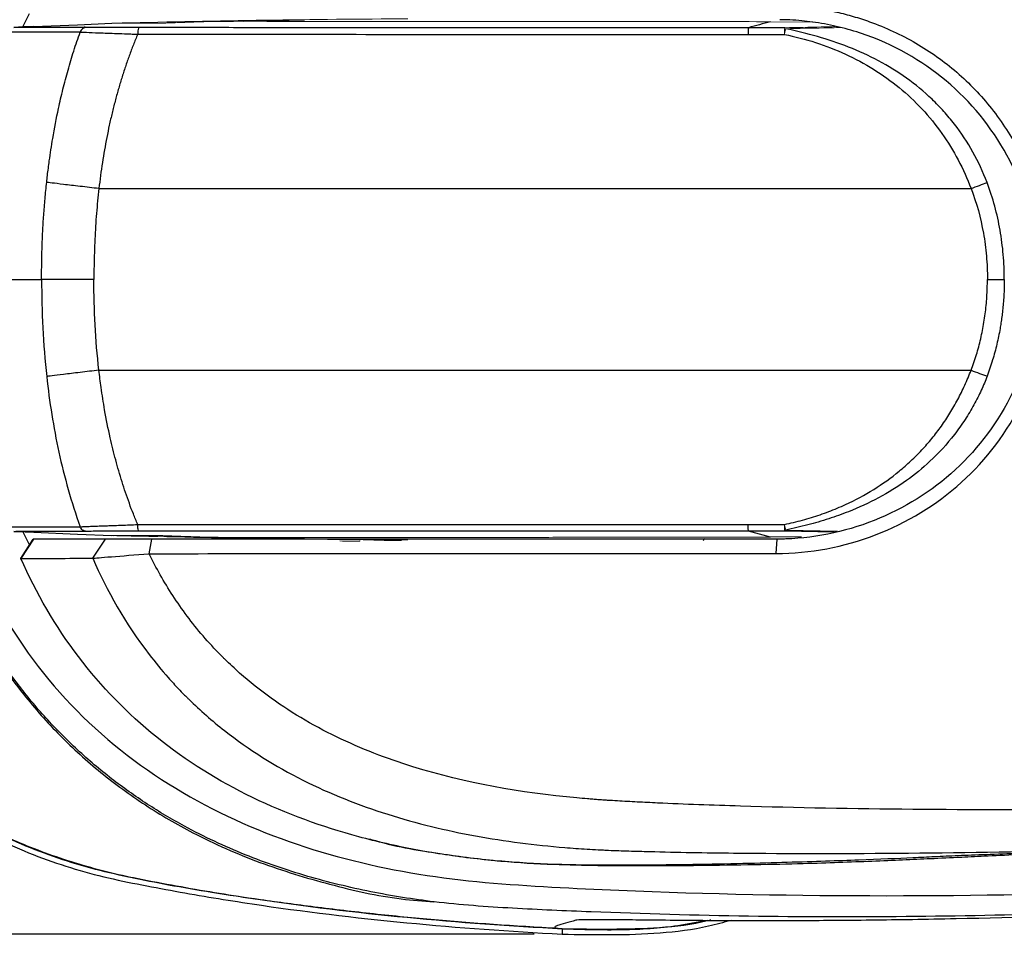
# Model space of a CAD drawing. Header units: millimetres. Extents: x 22 to 354, y 5 to 374.
# Tile 11 of 15: x 50 to 85, y 312 to 344. Entities that reach past the tile are written whole.
import ezdxf

# ---------------------------------------------------------------- set-up
doc = ezdxf.new("R2010")
doc.units = ezdxf.units.MM
doc.layers.add('DRAWINGS', color=7, linetype='Continuous')
doc.styles.add('SLDTEXTSTYLE0', font='TXT', dxfattribs={"width": 0.75})
doc.dimstyles.new('SLDDIMSTYLE0', dxfattribs={"dimtxt": 3.5, "dimasz": 3.302, "dimexe": 0, "dimexo": 0.0625, "dimgap": 0.875, "dimtad": 0, "dimtih": 1, "dimtoh": 1, "dimdec": 0, "dimrnd": 1e-09, "dimzin": 12, "dimdsep": 46, "dimtxsty": 'SLDTEXTSTYLE0', "dimsah": 1, "dimcen": 0.09, "dimadec": 0, "dimazin": 3, "dimtfac": 1, "dimtdec": 0, "dimtofl": 0, "dimtmove": 0, "dimatfit": 3, "dimfxl": 0, "dimfrac": 2, "dimtolj": 1, "dimtzin": 12, "dimarcsym": 0})

# ---------------------------------------------------------------- blocks, each defined once
blk = doc.blocks.new('_D_2')
at = {"layer": 'DRAWINGS'}
for p, q in [((37.508, 336.114), (37.508, 370.632)), ((176.881, 336.114), (176.881, 370.632)), ((176.881, 369.632), (37.508, 369.632))]:
    blk.add_line(p, q, dxfattribs=at)
for points in [[(37.508, 369.632), (40.81, 369.124), (40.81, 370.14)], [(176.881, 369.632), (173.579, 370.14), (173.579, 369.124)]]:
    blk.add_solid(points, dxfattribs=at)
at = {"layer": 'DRAWINGS', "insert": (101.49, 374.144), "char_height": 3.5, "attachment_point": 1, "style": 'SLDTEXTSTYLE0'}
blk.add_mtext('139', dxfattribs=at)
blk = doc.blocks.new('_D_3')
at = {"layer": 'DRAWINGS'}
for p, q in [((68.116, 358.56), (23.457, 358.56)), ((24.457, 358.56), (24.457, 336.932)), ((24.457, 311.668), (24.457, 331.376)), ((68.116, 311.668), (23.457, 311.668))]:
    blk.add_line(p, q, dxfattribs=at)
for points in [[(24.457, 358.56), (23.949, 355.258), (24.965, 355.258)], [(24.457, 311.668), (24.965, 314.97), (23.949, 314.97)]]:
    blk.add_solid(points, dxfattribs=at)
at = {"layer": 'DRAWINGS', "insert": (21.871, 335.888), "char_height": 3.5, "attachment_point": 1, "style": 'SLDTEXTSTYLE0'}
blk.add_mtext('47', dxfattribs=at)

msp = doc.modelspace()

# ---------------------------------------------------------------- linework, layer by layer
at = {"color": 8, "linetype": 'Continuous', "lineweight": 25}
for p, q in [((49.811, 344.154), (50.046, 344.632)), ((59.896, 344.398), (57.718, 344.355)), ((77.129, 326.137), (78.983, 326.096)), ((49.811, 326.074), (50.046, 325.596)), ((57.592, 325.873), (59.896, 325.83)), ((78.867, 326.062), (77.094, 326.103)), ((69.127, 311.874), (69.126, 311.851))]:
    msp.add_line(p, q, dxfattribs=at)
at = {"color": 7, "linetype": 'Continuous', "lineweight": 25}
for p, q in [((49.491, 344.14), (50.2, 344.17)), ((50.2, 344.17), (50.208, 344.17)), ((52.355, 335.114), (50.482, 335.114)), ((49.734, 325.122), (50.184, 325.814)), ((50.186, 325.814), (49.738, 325.118)), ((52.317, 325.127), (52.769, 325.814)), ((54.329, 325.292), (54.428, 325.814)), ((76.787, 325.301), (76.814, 325.814)), ((77.085, 325.814), (76.912, 325.814)), ((69.126, 311.851), (69.116, 311.668))]:
    msp.add_line(p, q, dxfattribs=at)
at = {"color": 144, "linetype": 'Continuous', "lineweight": 18}
for p, q in [((78.07, 344.331), (76.582, 344.339)), ((74.173, 325.761), (74.227, 325.83)), ((77.694, 325.895), (76.583, 325.889))]:
    msp.add_line(p, q, dxfattribs=at)
at = {"color": 7, "linetype": 'Continuous', "lineweight": 25, "flags": 128}
for points in [[(50.208, 344.17), (49.807, 344.153), (49.493, 344.14)], [(50.208, 344.17), (51.768, 344.235), (52.995, 344.286)], [(50.2, 326.058), (49.845, 326.073), (49.491, 326.088)], [(49.493, 326.088), (49.893, 326.071), (50.208, 326.058)], [(50.208, 326.058), (50.204, 326.058), (50.2, 326.058)], [(50.208, 326.058), (51.768, 325.993), (52.995, 325.942)], [(77.094, 326.103), (76.366, 326.102), (75.794, 326.102)], [(76.582, 325.888), (76.188, 325.995), (75.794, 326.102)]]:
    msp.add_lwpolyline(points, dxfattribs=at)
at = {"color": 144, "linetype": 'Continuous', "lineweight": 18}
for centre, start, end in [((78.317, 343.938), 171.3011, 182.436), ((78.317, 326.29), 177.564, 188.6989)]:
    msp.add_arc(centre, 1.238, start, end, dxfattribs=at)
at = {"color": 7, "linetype": 'Continuous', "lineweight": 25}
for points, knots in [([(69.116, 358.56), (67.26, 358.462), (65.406, 358.329), (61.702, 357.974), (59.853, 357.751), (57.098, 357.339), (56.182, 357.188), (54.813, 356.939), (54.358, 356.854), (53.447, 356.675), (52.99, 356.578), (51.629, 356.236), (50.733, 355.942), (48.972, 355.215), (48.128, 354.793), (46.51, 353.836), (45.737, 353.302), (44.631, 352.412), (44.27, 352.1), (43.575, 351.453), (43.241, 351.118), (42.281, 350.082), (41.695, 349.348), (40.895, 348.184), (40.642, 347.786), (40.162, 346.967), (39.936, 346.547), (38.887, 344.426), (38.302, 342.638), (37.805, 339.827), (37.699, 338.888), (37.55, 337.006), (37.508, 336.062), (37.508, 335.114)], [0, 0, 0, 0, 0.125, 0.125, 0.25, 0.25, 0.3125, 0.3125, 0.34375, 0.34375, 0.375, 0.375, 0.4375, 0.4375, 0.5, 0.5, 0.5625, 0.5625, 0.59375, 0.59375, 0.625, 0.625, 0.6875, 0.6875, 0.71875, 0.71875, 0.75, 0.75, 0.875, 0.875, 0.9375, 0.9375, 1, 1, 1, 1]), ([(37.692, 335.114), (37.692, 336.057), (37.733, 336.996), (37.882, 338.869), (37.987, 339.803), (38.479, 342.591), (39.059, 344.36), (40.098, 346.462), (40.322, 346.878), (40.798, 347.689), (41.048, 348.084), (41.841, 349.237), (42.421, 349.964), (43.373, 350.99), (43.703, 351.322), (44.391, 351.963), (44.749, 352.272), (45.845, 353.153), (46.611, 353.683), (48.214, 354.631), (49.05, 355.049), (50.795, 355.769), (51.681, 356.06), (53.03, 356.4), (53.483, 356.495), (54.392, 356.674), (54.847, 356.759), (56.213, 357.007), (57.127, 357.158), (59.877, 357.569), (61.723, 357.792), (65.42, 358.147), (67.272, 358.279), (69.126, 358.377)], [0, 0, 0, 0, 0.0625, 0.0625, 0.125, 0.125, 0.25, 0.25, 0.28125, 0.28125, 0.3125, 0.3125, 0.375, 0.375, 0.40625, 0.40625, 0.4375, 0.4375, 0.5, 0.5, 0.5625, 0.5625, 0.625, 0.625, 0.65625, 0.65625, 0.6875, 0.6875, 0.75, 0.75, 0.875, 0.875, 1, 1, 1, 1]), ([(69.126, 358.368), (68.71, 358.345), (67.878, 358.3), (66.631, 358.217), (65.386, 358.123), (64.143, 358.016), (62.901, 357.896), (61.662, 357.763), (60.424, 357.616), (59.189, 357.453), (57.957, 357.276), (56.727, 357.083), (55.501, 356.872), (54.278, 356.643), (53.061, 356.405), (51.864, 356.097), (50.698, 355.714), (49.566, 355.262), (48.47, 354.744), (47.473, 354.195), (46.568, 353.628), (45.749, 353.055), (44.956, 352.438), (44.191, 351.775), (43.457, 351.069), (42.757, 350.32), (42.093, 349.528), (41.468, 348.695), (40.885, 347.822), (40.346, 346.912), (39.851, 345.965), (39.404, 344.984), (39.007, 343.969), (38.663, 342.919), (38.375, 341.838), (38.148, 340.726), (37.979, 339.595), (37.855, 338.459), (37.768, 337.33), (37.711, 336.216), (37.704, 335.479), (37.7, 335.114)], [0, 0, 0, 0, 0.0279314, 0.0558461, 0.0837416, 0.1116211, 0.139486, 0.1673368, 0.1951745, 0.2230002, 0.2508157, 0.2786216, 0.3064172, 0.3342133, 0.3619884, 0.3895772, 0.4169544, 0.444162, 0.4712348, 0.4981999, 0.5204028, 0.5427239, 0.5651731, 0.5877608, 0.6104987, 0.6334, 0.6564752, 0.679727, 0.703159, 0.726785, 0.7506207, 0.7746899, 0.799025, 0.8236625, 0.8486415, 0.8740015, 0.8996632, 0.9252919, 0.9505864, 0.9755431, 1, 1, 1, 1]), ([(134.163, 354.129), (133.52, 354.202), (131.937, 354.38), (129.414, 354.653), (126.595, 354.952), (123.775, 355.241), (120.955, 355.521), (118.134, 355.791), (115.313, 356.051), (112.491, 356.298), (109.669, 356.532), (106.846, 356.753), (104.023, 356.959), (101.2, 357.15), (98.376, 357.323), (95.552, 357.48), (92.728, 357.618), (89.904, 357.735), (86.61, 357.845), (83.787, 357.907), (81.278, 357.937), (79.553, 357.947), (77.046, 357.94), (73.913, 357.895), (70.237, 357.772), (67.112, 357.642), (64.284, 357.407), (61.871, 357.001), (59.421, 356.35), (57.381, 355.591), (55.543, 354.699), (53.855, 353.673), (52.18, 352.388), (50.633, 350.879), (49.4, 349.352), (48.235, 347.582), (47.181, 345.52), (46.333, 343.21), (45.795, 341.147), (45.468, 339.358), (45.233, 337.38), (45.194, 335.96), (45.171, 335.114)], [0, 0, 0, 0, 0.018879, 0.046441, 0.074004, 0.101566, 0.129133, 0.156695, 0.184257, 0.21182, 0.239389, 0.266951, 0.294515, 0.322077, 0.34964, 0.377202, 0.404778, 0.432341, 0.459903, 0.501259, 0.515053, 0.533428, 0.551803, 0.588571, 0.625351, 0.659808, 0.680503, 0.708789, 0.731677, 0.755044, 0.772726, 0.79173, 0.813041, 0.834647, 0.854967, 0.870403, 0.896582, 0.922408, 0.942037, 0.95866, 0.975357, 1, 1, 1, 1]), ([(45.105, 335.114), (45.132, 335.997), (45.188, 337.76), (45.544, 340.387), (46.176, 342.961), (47.083, 345.455), (48.28, 347.825), (49.658, 349.827), (51.12, 351.473), (52.584, 352.801), (54.18, 353.963), (56.073, 355.066), (58.278, 356.041), (60.786, 356.797), (62.877, 357.282), (64.141, 357.373), (64.532, 357.402)], [0, 0, 0, 0, 0.08033, 0.160298, 0.240571, 0.321131, 0.401529, 0.482104, 0.542466, 0.602581, 0.662902, 0.723303, 0.80348, 0.883761, 0.96397, 1, 1, 1, 1]), ([(46.197, 335.114), (46.199, 335.201), (46.203, 335.374), (46.21, 335.634), (46.218, 335.894), (46.227, 336.153), (46.236, 336.411), (46.248, 336.668), (46.261, 336.926), (46.276, 337.182), (46.294, 337.438), (46.314, 337.693), (46.337, 337.947), (46.363, 338.201), (46.391, 338.454), (46.422, 338.706), (46.456, 338.957), (46.491, 339.208), (46.53, 339.457), (46.571, 339.706), (46.614, 339.954), (46.659, 340.201), (46.707, 340.447), (46.757, 340.692), (46.809, 340.936), (46.863, 341.179), (46.919, 341.421), (46.978, 341.662), (47.039, 341.903), (47.101, 342.141), (47.166, 342.379), (47.233, 342.616), (47.302, 342.852), (47.374, 343.086), (47.447, 343.319), (47.523, 343.551), (47.6, 343.782), (47.68, 344.011), (47.762, 344.239), (47.846, 344.466), (47.932, 344.691), (48.021, 344.915), (48.111, 345.138), (48.204, 345.359), (48.299, 345.579), (48.394, 345.798), (48.504, 346.009), (48.614, 346.22), (48.726, 346.429), (48.839, 346.637), (48.955, 346.844), (49.072, 347.048), (49.191, 347.251), (49.312, 347.452), (49.435, 347.651), (49.561, 347.848), (49.689, 348.042), (49.82, 348.235), (49.952, 348.425), (50.087, 348.613), (50.225, 348.799), (50.364, 348.982), (50.506, 349.164), (50.65, 349.342), (50.795, 349.519), (50.943, 349.693), (51.093, 349.865), (51.245, 350.035), (51.398, 350.202), (51.554, 350.366), (51.711, 350.528), (51.87, 350.688), (52.031, 350.845), (52.193, 351), (52.357, 351.153), (52.523, 351.302), (52.69, 351.45), (52.858, 351.595), (53.028, 351.738), (53.2, 351.878), (53.372, 352.016), (53.979, 352.488), (55.161, 353.306), (57.113, 354.373), (59.503, 355.35), (61.945, 356.043), (64.248, 356.478), (66.238, 356.715), (68.151, 356.84), (69.978, 356.939), (73.304, 357.084), (78.159, 357.189), (84.568, 357.18), (90.97, 357.009), (97.363, 356.718), (103.745, 356.336), (110.254, 355.864), (117.516, 355.254), (126.154, 354.434), (136.651, 353.32), (145.088, 352.334), (151.074, 351.606), (154.218, 351.22), (158.035, 350.742), (162.527, 350.201), (166.256, 349.58), (168.933, 348.925), (170.334, 348.498), (171.582, 348.024), (172.664, 347.498), (173.556, 346.903), (174.236, 346.257), (174.731, 345.623), (175.082, 345.05), (175.415, 344.389), (175.753, 343.52), (176.07, 342.316), (176.309, 340.86), (176.477, 339.158), (176.56, 337.215), (176.567, 335.84), (176.571, 335.114)], [0, 0, 0, 0, 0.001694, 0.003384, 0.005071, 0.006755, 0.008435, 0.010112, 0.011785, 0.013455, 0.015122, 0.016785, 0.018445, 0.020102, 0.021757, 0.023408, 0.025056, 0.026701, 0.028343, 0.029982, 0.031618, 0.033251, 0.03488, 0.036507, 0.03813, 0.03975, 0.041366, 0.04298, 0.04459, 0.046196, 0.047799, 0.049399, 0.050996, 0.052589, 0.054179, 0.055765, 0.057348, 0.058927, 0.060504, 0.062077, 0.063647, 0.065213, 0.066776, 0.068337, 0.069894, 0.071447, 0.072998, 0.074546, 0.076091, 0.077632, 0.07917, 0.080704, 0.082235, 0.083762, 0.085286, 0.086806, 0.088324, 0.089838, 0.091348, 0.092856, 0.09436, 0.095862, 0.097359, 0.098854, 0.100346, 0.101834, 0.103319, 0.1048, 0.106279, 0.107754, 0.109226, 0.110695, 0.11216, 0.113623, 0.115082, 0.116538, 0.117991, 0.11944, 0.120887, 0.122331, 0.123771, 0.125209, 0.137363, 0.151843, 0.168653, 0.187786, 0.201418, 0.214483, 0.226981, 0.238914, 0.250281, 0.292086, 0.333825, 0.375515, 0.41716, 0.458756, 0.500304, 0.544505, 0.600921, 0.669544, 0.750376, 0.766562, 0.787154, 0.812157, 0.841583, 0.8754, 0.885785, 0.895302, 0.903968, 0.911792, 0.918717, 0.924785, 0.930004, 0.934363, 0.937862, 0.944438, 0.952503, 0.962089, 0.973193, 0.985836, 1, 1, 1, 1]), ([(76.787, 344.928), (76.888, 344.927), (77.09, 344.925), (77.392, 344.911), (77.693, 344.888), (77.993, 344.855), (78.291, 344.814), (78.589, 344.763), (78.885, 344.702), (79.179, 344.633), (79.473, 344.554), (79.765, 344.466), (80.056, 344.369), (80.818, 344.089), (82.002, 343.511), (83.457, 342.422), (84.686, 341.077), (85.433, 339.859), (85.864, 338.931), (86.088, 338.361), (86.274, 337.784), (86.422, 337.201), (86.535, 336.611), (86.578, 336.214), (86.6, 336.016)], [0, 0, 0, 0, 0.020875, 0.041685, 0.06245, 0.083191, 0.103927, 0.124677, 0.145462, 0.1663, 0.187213, 0.208218, 0.229336, 0.250584, 0.375997, 0.499776, 0.62382, 0.750111, 0.792791, 0.834842, 0.876423, 0.917698, 0.958834, 1, 1, 1, 1]), ([(52.086, 344.139), (52.033, 344.142), (51.98, 344.14), (51.873, 344.14), (51.82, 344.14), (51.659, 344.14), (51.551, 344.14), (51.227, 344.14), (51.01, 344.14), (50.365, 344.14), (49.944, 344.14), (49.554, 344.14)], [0, 0, 0, 0, 0.0625, 0.0625, 0.125, 0.125, 0.25, 0.25, 0.5, 0.5, 1, 1, 1, 1]), ([(52.086, 344.139), (52.04, 344.137), (51.99, 344.121), (51.909, 344.06), (51.879, 344.017), (51.863, 343.973)], [0, 0, 0, 0, 0.5, 0.5, 1, 1, 1, 1]), ([(53.971, 344.13), (53.917, 344.13), (53.811, 344.13), (53.655, 344.13), (53.503, 344.131), (53.356, 344.131), (53.214, 344.132), (53.078, 344.132), (52.949, 344.133), (52.827, 344.133), (52.695, 344.134), (52.498, 344.135), (52.313, 344.136), (52.181, 344.137), (52.116, 344.138), (52.095, 344.139), (52.086, 344.139)], [0, 0, 0, 0, 0.056372, 0.112521, 0.168584, 0.224695, 0.280705, 0.336283, 0.391595, 0.44686, 0.502303, 0.584295, 0.750712, 0.852477, 0.935292, 1, 1, 1, 1]), ([(53.971, 344.13), (53.959, 344.126), (53.946, 344.102), (53.928, 344.012), (53.923, 343.95), (53.922, 343.894)], [0, 0, 0, 0, 0.5, 0.5, 1, 1, 1, 1]), ([(75.794, 344.126), (75.338, 344.126), (74.881, 344.126), (73.968, 344.127), (73.512, 344.127), (72.143, 344.127), (71.23, 344.127), (68.492, 344.127), (66.667, 344.127), (63.024, 344.127), (61.204, 344.128), (58.484, 344.128), (57.578, 344.128), (56.223, 344.129), (55.772, 344.129), (54.87, 344.129), (54.42, 344.13), (53.971, 344.13)], [0, 0, 0, 0, 0.0625, 0.0625, 0.125, 0.125, 0.25, 0.25, 0.5, 0.5, 0.75, 0.75, 0.875, 0.875, 0.9375, 0.9375, 1, 1, 1, 1]), ([(75.794, 344.127), (75.793, 344.124), (75.791, 344.121), (75.789, 344.104), (75.787, 344.085), (75.786, 344.069), (75.785, 344.058), (75.784, 344.031), (75.782, 343.977), (75.781, 343.916), (75.781, 343.887)], [0, 0, 0, 0, 0.144826, 0.270024, 0.370378, 0.443044, 0.486849, 0.501474, 0.759397, 1, 1, 1, 1]), ([(86.154, 335.853), (86.062, 337.006), (85.752, 338.137), (84.742, 340.212), (84.041, 341.153), (82.346, 342.716), (81.351, 343.337), (79.742, 343.97), (79.186, 344.132), (78.479, 344.269), (78.336, 344.293), (78.058, 344.334), (77.926, 344.351), (77.666, 344.379), (77.533, 344.39), (77.237, 344.407), (77.077, 344.412), (76.913, 344.414)], [0, 0, 0, 0, 0.25, 0.25, 0.5, 0.5, 0.75, 0.75, 0.875, 0.875, 0.90625, 0.90625, 0.9375, 0.9375, 0.96875, 0.96875, 1, 1, 1, 1]), ([(49.33, 343.977), (49.72, 343.976), (50.141, 343.976), (50.787, 343.976), (51.004, 343.975), (51.328, 343.975), (51.436, 343.975), (51.597, 343.975), (51.651, 343.975), (51.758, 343.975), (51.811, 343.976), (51.863, 343.973)], [0, 0, 0, 0, 0.5, 0.5, 0.75, 0.75, 0.875, 0.875, 0.9375, 0.9375, 1, 1, 1, 1]), ([(50.663, 338.594), (50.672, 338.674), (50.701, 338.929), (50.768, 339.452), (50.89, 340.255), (51.054, 341.111), (51.242, 341.926), (51.424, 342.612), (51.628, 343.296), (51.784, 343.747), (51.863, 343.973)], [0, 0, 0, 0, 0.043994, 0.139355, 0.28626, 0.484909, 0.612332, 0.740643, 0.869867, 1, 1, 1, 1]), ([(51.863, 343.973), (51.894, 343.971), (51.968, 343.967), (52.202, 343.957), (52.355, 343.951), (52.729, 343.938), (52.941, 343.93), (53.293, 343.917), (53.415, 343.913), (53.602, 343.906), (53.665, 343.904), (53.793, 343.899), (53.859, 343.895), (53.922, 343.894)], [0, 0, 0, 0, 0.25, 0.25, 0.5, 0.5, 0.75, 0.75, 0.875, 0.875, 0.9375, 0.9375, 1, 1, 1, 1]), ([(53.922, 343.894), (53.87, 343.767), (53.764, 343.512), (53.618, 343.122), (53.478, 342.726), (53.348, 342.322), (53.225, 341.911), (53.11, 341.493), (53.003, 341.067), (52.904, 340.635), (52.814, 340.195), (52.731, 339.748), (52.657, 339.294), (52.59, 338.833), (52.552, 338.523), (52.534, 338.367)], [0, 0, 0, 0, 0.0721493, 0.1449479, 0.2184388, 0.2926636, 0.367663, 0.4434762, 0.5201414, 0.5976953, 0.6761736, 0.7556106, 0.8360395, 0.9174924, 1, 1, 1, 1]), ([(53.922, 343.894), (55.728, 343.895), (57.543, 343.892), (61.18, 343.89), (63.003, 343.889), (66.651, 343.888), (68.477, 343.887), (72.129, 343.887), (73.955, 343.887), (75.781, 343.887)], [0, 0, 0, 0, 0.25, 0.25, 0.5, 0.5, 0.75, 0.75, 1, 1, 1, 1]), ([(77.08, 343.886), (77.836, 343.735), (78.566, 343.499), (79.609, 343.019), (79.949, 342.837), (80.593, 342.438), (80.898, 342.219), (81.477, 341.745), (81.75, 341.489), (82.264, 340.938), (82.503, 340.644), (83.147, 339.731), (83.492, 339.074), (83.764, 338.367)], [0, 0, 0, 0, 0.25, 0.25, 0.375, 0.375, 0.5, 0.5, 0.625, 0.625, 0.75, 0.75, 1, 1, 1, 1]), ([(84.337, 338.581), (84.051, 339.341), (83.658, 340.041), (83.047, 340.829), (82.919, 340.982), (82.65, 341.28), (82.509, 341.425), (82.075, 341.84), (81.769, 342.091), (81.129, 342.547), (80.795, 342.753), (80.102, 343.123), (79.74, 343.288), (78.643, 343.721), (77.893, 343.93), (77.129, 344.091)], [0, 0, 0, 0, 0.25, 0.25, 0.3125, 0.3125, 0.375, 0.375, 0.5, 0.5, 0.625, 0.625, 0.75, 0.75, 1, 1, 1, 1]), ([(50.482, 335.114), (50.482, 335.303), (50.484, 335.682), (50.498, 336.253), (50.521, 336.831), (50.556, 337.414), (50.602, 338.002), (50.643, 338.396), (50.663, 338.594)], [0, 0, 0, 0, 0.162219, 0.3262245, 0.492008, 0.6595644, 0.8288931, 1, 1, 1, 1]), ([(52.534, 338.367), (52.306, 338.392), (52.075, 338.419), (51.643, 338.469), (51.441, 338.493), (51.099, 338.534), (50.959, 338.552), (50.756, 338.579), (50.692, 338.588), (50.663, 338.594)], [0, 0, 0, 0, 0.25, 0.25, 0.5, 0.5, 0.75, 0.75, 1, 1, 1, 1]), ([(83.764, 338.367), (83.862, 338.405), (83.965, 338.444), (84.161, 338.517), (84.254, 338.552), (84.337, 338.581)], [0, 0, 0, 0, 0.5, 0.5, 1, 1, 1, 1]), ([(84.953, 335.114), (84.952, 335.261), (84.95, 335.41), (84.937, 335.706), (84.928, 335.853), (84.89, 336.294), (84.852, 336.585), (84.7, 337.453), (84.547, 338.022), (84.337, 338.581)], [0, 0, 0, 0, 0.125, 0.125, 0.25, 0.25, 0.5, 0.5, 1, 1, 1, 1]), ([(52.534, 338.367), (52.518, 338.219), (52.485, 337.923), (52.445, 337.473), (52.412, 337.016), (52.387, 336.551), (52.369, 336.079), (52.357, 335.599), (52.356, 335.276), (52.355, 335.114)], [0, 0, 0, 0, 0.136392, 0.27487, 0.415478, 0.558257, 0.703245, 0.850481, 1, 1, 1, 1]), ([(52.534, 338.367), (52.722, 338.367), (53.11, 338.367), (53.713, 338.367), (54.353, 338.367), (55.031, 338.368), (55.745, 338.368), (56.496, 338.368), (57.285, 338.368), (58.111, 338.368), (58.975, 338.368), (59.875, 338.368), (60.813, 338.368), (61.788, 338.368), (62.8, 338.368), (63.85, 338.368), (64.937, 338.367), (66.061, 338.367), (67.222, 338.367), (68.42, 338.367), (70.147, 338.367), (72.564, 338.367), (75.833, 338.367), (79.624, 338.367), (82.326, 338.367), (83.764, 338.367)], [0, 0, 0, 0, 0.018516, 0.038174, 0.058977, 0.080926, 0.104023, 0.128272, 0.153674, 0.180234, 0.207953, 0.236834, 0.26688, 0.298094, 0.330476, 0.364029, 0.398755, 0.434656, 0.471733, 0.509986, 0.549417, 0.637088, 0.741408, 0.862379, 1, 1, 1, 1]), ([(83.764, 338.367), (83.963, 337.846), (84.108, 337.314), (84.252, 336.5), (84.288, 336.226), (84.324, 335.812), (84.333, 335.673), (84.345, 335.394), (84.348, 335.256), (84.348, 335.114)], [0, 0, 0, 0, 0.5, 0.5, 0.75, 0.75, 0.875, 0.875, 1, 1, 1, 1]), ([(37.508, 335.114), (37.508, 334.166), (37.55, 333.222), (37.699, 331.34), (37.805, 330.401), (38.302, 327.59), (38.887, 325.802), (39.936, 323.681), (40.162, 323.261), (40.642, 322.442), (40.895, 322.044), (41.695, 320.88), (42.281, 320.146), (43.241, 319.11), (43.575, 318.775), (44.27, 318.128), (44.631, 317.816), (45.737, 316.926), (46.51, 316.392), (48.128, 315.435), (48.972, 315.013), (50.733, 314.286), (51.629, 313.992), (52.99, 313.65), (53.447, 313.553), (54.358, 313.374), (54.813, 313.289), (56.182, 313.04), (57.098, 312.889), (59.853, 312.477), (61.702, 312.254), (65.406, 311.899), (67.26, 311.766), (69.116, 311.668)], [0, 0, 0, 0, 0.0625, 0.0625, 0.125, 0.125, 0.25, 0.25, 0.28125, 0.28125, 0.3125, 0.3125, 0.375, 0.375, 0.40625, 0.40625, 0.4375, 0.4375, 0.5, 0.5, 0.5625, 0.5625, 0.625, 0.625, 0.65625, 0.65625, 0.6875, 0.6875, 0.75, 0.75, 0.875, 0.875, 1, 1, 1, 1]), ([(69.126, 311.851), (67.272, 311.949), (65.42, 312.081), (61.723, 312.436), (59.877, 312.659), (57.127, 313.07), (56.213, 313.221), (54.847, 313.469), (54.392, 313.555), (53.483, 313.733), (53.03, 313.828), (51.681, 314.168), (50.795, 314.459), (49.05, 315.179), (48.214, 315.597), (46.611, 316.545), (45.845, 317.075), (44.749, 317.956), (44.391, 318.265), (43.703, 318.907), (43.373, 319.238), (42.421, 320.264), (41.841, 320.991), (41.048, 322.144), (40.798, 322.539), (40.322, 323.35), (40.098, 323.766), (39.059, 325.868), (38.479, 327.637), (37.987, 330.425), (37.882, 331.359), (37.733, 333.232), (37.692, 334.171), (37.692, 335.114)], [0, 0, 0, 0, 0.125, 0.125, 0.25, 0.25, 0.3125, 0.3125, 0.34375, 0.34375, 0.375, 0.375, 0.4375, 0.4375, 0.5, 0.5, 0.5625, 0.5625, 0.59375, 0.59375, 0.625, 0.625, 0.6875, 0.6875, 0.71875, 0.71875, 0.75, 0.75, 0.875, 0.875, 0.9375, 0.9375, 1, 1, 1, 1]), ([(69.126, 311.86), (68.737, 311.881), (67.964, 311.924), (66.813, 311.999), (65.678, 312.083), (64.561, 312.176), (63.459, 312.277), (62.374, 312.388), (61.306, 312.507), (59.956, 312.672), (58.381, 312.882), (56.64, 313.143), (55.088, 313.409), (53.732, 313.674), (52.526, 313.961), (51.42, 314.286), (50.356, 314.658), (49.334, 315.08), (48.353, 315.549), (47.427, 316.061), (46.554, 316.607), (45.729, 317.176), (44.945, 317.777), (44.201, 318.409), (43.498, 319.073), (42.834, 319.768), (42.211, 320.494), (41.628, 321.251), (41.085, 322.039), (40.583, 322.859), (40.121, 323.71), (39.699, 324.592), (39.317, 325.505), (38.976, 326.45), (38.675, 327.425), (38.414, 328.432), (38.193, 329.47), (38.013, 330.538), (37.873, 331.638), (37.773, 332.769), (37.711, 333.931), (37.704, 334.716), (37.7, 335.114)], [0, 0, 0, 0, 0.0261216, 0.0518868, 0.0772974, 0.1023554, 0.1270627, 0.1514216, 0.1754343, 0.1991031, 0.2425834, 0.2819041, 0.3170785, 0.3481254, 0.3744583, 0.4001668, 0.4253167, 0.4499781, 0.4742256, 0.4981372, 0.5208614, 0.543218, 0.5652594, 0.5870404, 0.6086176, 0.6300493, 0.6513949, 0.6727148, 0.6940692, 0.7155183, 0.7371214, 0.7589367, 0.7810205, 0.8034272, 0.8262089, 0.849415, 0.8730926, 0.8972856, 0.9220355, 0.947381, 0.973358, 1, 1, 1, 1]), ([(45.105, 335.114), (45.132, 334.231), (45.188, 332.468), (45.544, 329.841), (46.176, 327.267), (47.083, 324.773), (48.28, 322.403), (49.658, 320.401), (51.12, 318.755), (52.584, 317.427), (54.18, 316.265), (56.073, 315.162), (58.278, 314.187), (60.786, 313.431), (62.876, 312.946), (64.14, 312.855), (64.531, 312.826)], [0, 0, 0, 0, 0.080334, 0.160306, 0.240583, 0.321147, 0.40155, 0.482128, 0.542494, 0.602612, 0.662936, 0.723339, 0.80352, 0.883806, 0.964019, 1, 1, 1, 1]), ([(132.06, 315.865), (128.359, 315.469), (120.899, 314.671), (111.551, 313.832), (102.141, 313.118), (94.61, 312.671), (87.08, 312.386), (81.434, 312.273), (75.791, 312.284), (71.097, 312.418), (67.347, 312.582), (64.707, 312.768), (62.256, 313.157), (59.987, 313.707), (57.747, 314.476), (55.831, 315.37), (54.248, 316.311), (52.967, 317.222), (51.75, 318.251), (50.63, 319.381), (49.619, 320.598), (48.713, 321.893), (47.908, 323.276), (47.154, 324.844), (46.483, 326.592), (45.92, 328.529), (45.513, 330.53), (45.237, 332.733), (45.194, 334.268), (45.171, 335.114)], [0, 0, 0, 0, 0.110843, 0.22341, 0.279692, 0.392264, 0.448547, 0.504851, 0.561136, 0.61746, 0.645601, 0.673767, 0.696849, 0.720078, 0.743873, 0.767924, 0.783461, 0.799099, 0.815068, 0.831159, 0.846698, 0.862347, 0.878327, 0.894409, 0.914158, 0.934055, 0.954382, 0.974841, 1, 1, 1, 1]), ([(46.197, 335.114), (46.217, 334.308), (46.26, 332.698), (46.466, 331.114), (46.883, 328.756), (47.302, 327.194), (48.448, 324.181), (49.22, 322.782), (51.144, 320.193), (52.279, 319.052), (54.814, 317.102), (56.222, 316.288), (59.134, 315.004), (60.661, 314.515), (63.792, 313.802), (65.373, 313.59), (68.555, 313.351), (70.152, 313.277), (78.141, 312.965), (84.537, 313.006), (97.335, 313.468), (103.729, 313.867), (122.896, 315.364), (135.647, 316.757), (151.561, 318.679), (154.742, 319.079), (161.106, 319.859), (164.298, 320.238), (168.984, 321.295), (170.543, 321.723), (172.712, 322.751), (173.407, 323.177), (174.549, 324.292), (175.002, 324.973), (175.676, 326.429), (175.901, 327.201), (176.222, 328.754), (176.326, 329.541), (176.549, 331.922), (176.565, 333.519), (176.571, 335.114)], [0, 0, 0, 0, 0.015625, 0.03125, 0.03125, 0.0625, 0.0625, 0.09375, 0.09375, 0.125, 0.125, 0.15625, 0.15625, 0.1875, 0.1875, 0.21875, 0.21875, 0.25, 0.25, 0.375, 0.375, 0.5, 0.5, 0.75, 0.75, 0.8125, 0.8125, 0.875, 0.875, 0.90625, 0.90625, 0.921875, 0.921875, 0.9375, 0.9375, 0.953125, 0.953125, 0.96875, 0.96875, 1, 1, 1, 1]), ([(83.764, 331.861), (83.798, 331.953), (83.866, 332.138), (83.957, 332.418), (84.039, 332.703), (84.111, 332.991), (84.173, 333.283), (84.226, 333.579), (84.27, 333.879), (84.304, 334.182), (84.329, 334.489), (84.345, 334.8), (84.347, 335.009), (84.348, 335.114)], [0, 0, 0, 0, 0.0886116, 0.1773708, 0.2663841, 0.3557576, 0.4455958, 0.5360016, 0.6270762, 0.7189182, 0.8116242, 0.9052879, 1, 1, 1, 1]), ([(84.953, 335.114), (84.952, 335.013), (84.95, 334.816), (84.937, 334.529), (84.918, 334.261), (84.894, 334.009), (84.866, 333.775), (84.835, 333.558), (84.782, 333.233), (84.69, 332.789), (84.539, 332.218), (84.405, 331.84), (84.337, 331.647)], [0, 0, 0, 0, 0.085806, 0.166765, 0.242897, 0.314226, 0.380775, 0.442567, 0.499623, 0.659957, 0.826717, 1, 1, 1, 1]), ([(84.348, 335.114), (84.453, 335.114), (84.56, 335.114), (84.767, 335.114), (84.866, 335.114), (84.953, 335.114)], [0, 0, 0, 0, 0.5, 0.5, 1, 1, 1, 1]), ([(86.156, 334.375), (85.975, 332.081), (84.899, 329.866), (81.505, 326.736), (79.225, 325.839), (76.913, 325.814)], [0, 0, 0, 0, 0.5, 0.5, 1, 1, 1, 1]), ([(76.787, 325.3), (79.215, 325.301), (81.617, 326.221), (85.22, 329.476), (86.376, 331.797), (86.599, 334.212)], [0, 0, 0, 0, 0.5, 0.5, 1, 1, 1, 1]), ([(52.534, 331.861), (52.306, 331.835), (52.075, 331.808), (51.643, 331.758), (51.441, 331.734), (51.099, 331.693), (50.959, 331.675), (50.756, 331.649), (50.692, 331.64), (50.663, 331.634)], [0, 0, 0, 0, 0.25, 0.25, 0.5, 0.5, 0.75, 0.75, 1, 1, 1, 1]), ([(52.534, 331.861), (53.816, 331.861), (55.105, 331.861), (57.691, 331.861), (58.988, 331.861), (61.585, 331.861), (62.887, 331.861), (65.492, 331.861), (66.796, 331.861), (70.709, 331.861), (73.32, 331.861), (78.541, 331.861), (81.152, 331.861), (83.764, 331.861)], [0, 0, 0, 0, 0.125, 0.125, 0.25, 0.25, 0.375, 0.375, 0.5, 0.5, 0.75, 0.75, 1, 1, 1, 1]), ([(53.922, 326.334), (53.87, 326.46), (53.766, 326.712), (53.622, 327.094), (53.487, 327.478), (53.36, 327.866), (53.242, 328.255), (53.133, 328.647), (53.031, 329.043), (52.891, 329.639), (52.745, 330.373), (52.617, 331.181), (52.559, 331.656), (52.534, 331.861)], [0, 0, 0, 0, 0.071563, 0.142967, 0.214257, 0.285472, 0.35665, 0.427829, 0.499037, 0.571113, 0.748766, 0.891753, 1, 1, 1, 1]), ([(77.08, 326.342), (77.189, 326.365), (77.406, 326.41), (77.727, 326.492), (78.044, 326.583), (78.357, 326.684), (78.666, 326.796), (78.97, 326.918), (79.519, 327.161), (80.283, 327.57), (81.05, 328.118), (81.61, 328.608), (82.003, 329), (82.367, 329.417), (82.704, 329.857), (83.013, 330.322), (83.293, 330.812), (83.547, 331.325), (83.691, 331.682), (83.764, 331.861)], [0, 0, 0, 0, 0.036732, 0.073281, 0.109689, 0.145996, 0.182245, 0.218476, 0.254732, 0.381055, 0.504646, 0.566184, 0.627293, 0.688243, 0.749306, 0.810752, 0.872846, 0.935847, 1, 1, 1, 1]), ([(83.764, 331.861), (83.863, 331.823), (83.965, 331.784), (84.161, 331.711), (84.255, 331.677), (84.337, 331.647)], [0, 0, 0, 0, 0.5, 0.5, 1, 1, 1, 1]), ([(50.663, 331.634), (50.762, 330.728), (50.904, 329.826), (51.296, 328.031), (51.545, 327.139), (51.863, 326.255)], [0, 0, 0, 0, 0.5, 0.5, 1, 1, 1, 1]), ([(84.337, 331.647), (84.304, 331.564), (84.239, 331.395), (84.127, 331.141), (84.003, 330.883), (83.866, 330.622), (83.714, 330.357), (83.547, 330.091), (83.363, 329.822), (82.974, 329.299), (82.361, 328.625), (81.44, 327.872), (80.458, 327.269), (79.512, 326.836), (78.658, 326.531), (77.908, 326.309), (77.392, 326.196), (77.129, 326.138)], [0, 0, 0, 0, 0.028223, 0.057384, 0.0875, 0.118595, 0.150694, 0.183825, 0.218024, 0.253331, 0.389877, 0.504532, 0.628343, 0.753067, 0.832661, 0.9149, 1, 1, 1, 1]), ([(49.33, 326.251), (49.411, 326.251), (49.584, 326.251), (49.872, 326.251), (50.206, 326.252), (50.543, 326.252), (50.885, 326.253), (51.183, 326.253), (51.478, 326.253), (51.694, 326.253), (51.825, 326.254), (51.863, 326.255)], [0, 0, 0, 0, 0.102178, 0.219803, 0.352801, 0.501102, 0.613412, 0.748692, 0.844996, 0.955052, 1, 1, 1, 1]), ([(51.863, 326.255), (51.87, 326.255), (51.883, 326.256), (51.915, 326.258), (51.957, 326.26), (52.009, 326.262), (52.072, 326.265), (52.145, 326.268), (52.229, 326.271), (52.322, 326.275), (52.425, 326.279), (52.549, 326.284), (52.701, 326.289), (52.891, 326.295), (53.11, 326.303), (53.357, 326.312), (53.629, 326.323), (53.823, 326.33), (53.922, 326.334)], [0, 0, 0, 0, 0.046972, 0.094777, 0.143365, 0.192679, 0.242653, 0.293214, 0.344286, 0.395785, 0.447625, 0.49972, 0.569133, 0.644806, 0.726347, 0.813214, 0.904709, 1, 1, 1, 1]), ([(52.086, 326.089), (52.04, 326.091), (51.99, 326.107), (51.909, 326.168), (51.879, 326.211), (51.863, 326.255)], [0, 0, 0, 0, 0.5, 0.5, 1, 1, 1, 1]), ([(53.922, 326.334), (54.154, 326.334), (54.625, 326.334), (55.344, 326.335), (56.088, 326.335), (56.855, 326.335), (57.645, 326.336), (58.46, 326.336), (59.298, 326.337), (60.159, 326.337), (61.044, 326.338), (61.953, 326.338), (62.886, 326.339), (63.842, 326.339), (65.161, 326.34), (66.995, 326.34), (69.497, 326.341), (72.479, 326.341), (74.627, 326.341), (75.781, 326.342)], [0, 0, 0, 0, 0.032317, 0.065641, 0.099977, 0.13533, 0.171706, 0.209109, 0.247544, 0.287017, 0.32753, 0.369089, 0.411696, 0.455355, 0.500067, 0.592319, 0.706388, 0.84228, 1, 1, 1, 1]), ([(53.971, 326.098), (53.959, 326.102), (53.946, 326.126), (53.928, 326.216), (53.922, 326.278), (53.922, 326.334)], [0, 0, 0, 0, 0.5, 0.5, 1, 1, 1, 1]), ([(75.794, 326.102), (75.791, 326.105), (75.788, 326.13), (75.783, 326.222), (75.781, 326.286), (75.781, 326.342)], [0, 0, 0, 0, 0.5, 0.5, 1, 1, 1, 1]), ([(52.086, 326.089), (52.078, 326.089), (52.049, 326.088), (52.017, 326.088), (51.96, 326.088), (51.881, 326.088), (51.779, 326.088), (51.653, 326.088), (51.505, 326.088), (51.333, 326.088), (51.137, 326.088), (50.92, 326.088), (50.68, 326.088), (50.421, 326.088), (50.143, 326.088), (49.85, 326.088), (49.655, 326.088), (49.554, 326.088)], [0, 0, 0, 0, 0.005318, 0.019426, 0.042306, 0.073989, 0.114464, 0.163719, 0.22174, 0.288511, 0.364019, 0.448251, 0.541195, 0.642844, 0.753193, 0.872242, 1, 1, 1, 1]), ([(53.971, 326.098), (53.918, 326.098), (53.791, 326.098), (53.577, 326.098), (53.311, 326.097), (53.006, 326.096), (52.721, 326.095), (52.488, 326.094), (52.321, 326.092), (52.202, 326.091), (52.123, 326.09), (52.098, 326.089), (52.086, 326.089)], [0, 0, 0, 0, 0.0558695, 0.1327828, 0.2318695, 0.3542551, 0.5005264, 0.6170786, 0.7255505, 0.8255205, 0.9169273, 1, 1, 1, 1]), ([(75.794, 326.102), (74.595, 326.102), (72.177, 326.101), (68.527, 326.101), (65.148, 326.101), (62.382, 326.101), (60.563, 326.101), (59.365, 326.1), (58.473, 326.1), (57.569, 326.099), (56.667, 326.098), (55.767, 326.097), (54.867, 326.097), (54.269, 326.098), (53.971, 326.098)], [0, 0, 0, 0, 0.164177, 0.331073, 0.499975, 0.627105, 0.710532, 0.750001, 0.791994, 0.833658, 0.874968, 0.916938, 0.958597, 1, 1, 1, 1]), ([(76.814, 325.814), (73.071, 325.814), (69.325, 325.814), (61.851, 325.814), (58.122, 325.814), (54.428, 325.814)], [0, 0, 0, 0, 0.5, 0.5, 1, 1, 1, 1]), ([(49.747, 325.119), (49.739, 325.118), (49.701, 325.118), (49.719, 325.12), (49.734, 325.122)], [0, 0, 0, 0, 0.2053723, 1, 1, 1, 1]), ([(100.35, 315.076), (99.018, 315.015), (97.685, 314.961), (95.684, 314.886), (95.016, 314.862), (93.69, 314.816), (92.702, 314.782), (91.726, 314.751), (91.078, 314.73), (90.756, 314.719), (89.805, 314.689), (89.198, 314.671), (88.041, 314.635), (87.492, 314.618), (86.459, 314.586), (85.975, 314.57), (85.084, 314.541), (84.679, 314.527), (83.941, 314.499), (83.608, 314.486), (82.998, 314.46), (82.723, 314.448), (82.199, 314.423), (81.947, 314.411), (81.126, 314.373), (80.478, 314.346), (78.993, 314.291), (78.163, 314.262), (76.195, 314.205), (75.046, 314.176), (73.176, 314.146), (72.527, 314.139), (71.204, 314.132), (70.534, 314.132), (69.19, 314.153), (68.514, 314.174), (67.167, 314.252), (66.495, 314.31), (65.157, 314.47), (64.49, 314.572), (63.16, 314.825), (62.496, 314.977), (60.526, 315.509), (59.253, 315.967), (56.822, 317.144), (55.659, 317.87), (53.551, 319.565), (52.613, 320.532), (50.985, 322.683), (50.292, 323.873), (49.733, 325.123)], [0, 0, 0, 0, 0.0625, 0.0625, 0.09375, 0.09375, 0.125, 0.140625, 0.140625, 0.15625, 0.15625, 0.1875, 0.1875, 0.21875, 0.21875, 0.25, 0.25, 0.28125, 0.28125, 0.3125, 0.3125, 0.34375, 0.34375, 0.375, 0.375, 0.4375, 0.4375, 0.5, 0.5, 0.5625, 0.5625, 0.59375, 0.59375, 0.625, 0.625, 0.65625, 0.65625, 0.6875, 0.6875, 0.71875, 0.71875, 0.75, 0.75, 0.8125, 0.8125, 0.875, 0.875, 0.9375, 0.9375, 1, 1, 1, 1]), ([(52.317, 325.126), (52.818, 323.975), (53.474, 322.802), (54.548, 321.402), (54.776, 321.125), (55.136, 320.718), (55.26, 320.583), (55.45, 320.383), (55.514, 320.317), (55.612, 320.218), (55.644, 320.185), (55.694, 320.136), (55.71, 320.12), (55.736, 320.095), (55.748, 320.083), (56.164, 319.676), (56.588, 319.305), (57.91, 318.269), (58.857, 317.678), (60.82, 316.688), (61.838, 316.286), (63.908, 315.631), (64.96, 315.379), (67.078, 314.993), (68.144, 314.858), (69.478, 314.748), (69.745, 314.729), (70.145, 314.704), (70.281, 314.696), (70.478, 314.686), (70.537, 314.683), (70.659, 314.678), (70.72, 314.675), (70.903, 314.667), (71.027, 314.662), (71.268, 314.654), (71.386, 314.65), (71.754, 314.639), (72.001, 314.632), (73.24, 314.6), (74.244, 314.583), (77.297, 314.55), (79.388, 314.552), (83.662, 314.59), (85.847, 314.626), (90.286, 314.727), (92.54, 314.792), (95.943, 314.907), (97.082, 314.949), (99.359, 315.038), (100.498, 315.085), (101.638, 315.136)], [0, 0, 0, 0, 0.0625, 0.0625, 0.078125, 0.078125, 0.085937, 0.085937, 0.089844, 0.089844, 0.091797, 0.091797, 0.092773, 0.092773, 0.09375, 0.09375, 0.125, 0.125, 0.1875, 0.1875, 0.25, 0.25, 0.3125, 0.3125, 0.375, 0.375, 0.390625, 0.390625, 0.398438, 0.398438, 0.402344, 0.402344, 0.40625, 0.40625, 0.414063, 0.414063, 0.421875, 0.421875, 0.4375, 0.4375, 0.5, 0.5, 0.625, 0.625, 0.75, 0.75, 0.875, 0.875, 0.9375, 0.9375, 1, 1, 1, 1]), ([(54.333, 325.291), (58.062, 325.293), (61.808, 325.297), (69.298, 325.301), (73.043, 325.301), (76.787, 325.301)], [0, 0, 0, 0, 0.5, 0.5, 1, 1, 1, 1]), ([(101.502, 316.489), (99.259, 316.389), (97.009, 316.312), (92.537, 316.195), (90.317, 316.155), (85.941, 316.116), (83.786, 316.115), (79.57, 316.152), (77.509, 316.189), (74.502, 316.281), (73.513, 316.318), (72.295, 316.374), (72.053, 316.386), (71.69, 316.404), (71.569, 316.411), (71.329, 316.424), (71.213, 316.43), (70.981, 316.443), (70.865, 316.451), (70.692, 316.462), (70.634, 316.466), (70.519, 316.474), (70.464, 316.478), (70.341, 316.487), (70.277, 316.492), (70.151, 316.502), (69.962, 316.517), (69.774, 316.533), (67.639, 316.731), (65.657, 317.076), (62.832, 317.955), (61.916, 318.308), (60.167, 319.154), (59.335, 319.648), (58.169, 320.508), (57.701, 320.891), (57.217, 321.343), (57.087, 321.469), (57.034, 321.522), (57.023, 321.533), (57.002, 321.554), (56.992, 321.563), (56.968, 321.588), (56.953, 321.603), (56.925, 321.631), (56.911, 321.645), (56.675, 321.883), (56.464, 322.112), (55.862, 322.814), (55.502, 323.299), (54.861, 324.282), (54.581, 324.781), (54.333, 325.282)], [0, 0, 0, 0, 0.125, 0.125, 0.25, 0.25, 0.375, 0.375, 0.5, 0.5, 0.5625, 0.5625, 0.578125, 0.578125, 0.585937, 0.585937, 0.59375, 0.59375, 0.601562, 0.601562, 0.605469, 0.605469, 0.609375, 0.609375, 0.613281, 0.613281, 0.617187, 0.625, 0.625, 0.75, 0.75, 0.8125, 0.8125, 0.875, 0.875, 0.90625, 0.914062, 0.917969, 0.917969, 0.918945, 0.918945, 0.919922, 0.919922, 0.920898, 0.920898, 0.921875, 0.921875, 0.9375, 0.9375, 0.96875, 0.96875, 1, 1, 1, 1]), ([(62.223, 315.081), (62.244, 315.074), (63.063, 314.813), (64.644, 314.557), (66.825, 314.269), (68.717, 314.163), (70.304, 314.127), (71.654, 314.121), (72.846, 314.124), (74.33, 314.134), (76.04, 314.158), (77.717, 314.194), (79.079, 314.242), (80.265, 314.287), (81.377, 314.333), (82.358, 314.378), (83.278, 314.419), (84.365, 314.471), (85.603, 314.534), (87.247, 314.598), (88.941, 314.656), (90.15, 314.699), (90.58, 314.714)], [0, 0, 0, 0, 0.001685, 0.06697, 0.123969, 0.173102, 0.214307, 0.247738, 0.278606, 0.309043, 0.36883, 0.427571, 0.477849, 0.532264, 0.591055, 0.655307, 0.729081, 0.781093, 0.837677, 0.89925, 0.964168, 1, 1, 1, 1]), ([(105.382, 313.303), (104.112, 313.211), (102.836, 313.122), (100.274, 312.954), (98.991, 312.874), (95.151, 312.652), (92.607, 312.526), (87.711, 312.329), (85.362, 312.258), (82.154, 312.192), (81.138, 312.176), (79.235, 312.154), (78.35, 312.148), (76.726, 312.143), (75.987, 312.143), (74.658, 312.148), (74.068, 312.151), (73.026, 312.16), (72.574, 312.165), (71.788, 312.173), (71.455, 312.176), (70.606, 312.184), (70.236, 312.185), (69.874, 312.18), (69.786, 312.178), (69.66, 312.171), (69.623, 312.167), (69.606, 312.162)], [0, 0, 0, 0, 0.0625, 0.0625, 0.125, 0.125, 0.25, 0.25, 0.375, 0.375, 0.4375, 0.4375, 0.5, 0.5, 0.5625, 0.5625, 0.625, 0.625, 0.6875, 0.6875, 0.75, 0.75, 0.875, 0.875, 0.9375, 0.9375, 1, 1, 1, 1]), ([(69.606, 312.162), (69.48, 312.125), (69.352, 312.091), (69.121, 312.028), (69.017, 311.999), (68.88, 311.949), (68.845, 311.927), (68.89, 311.889), (68.97, 311.873), (69.126, 311.86)], [0, 0, 0, 0, 0.25, 0.25, 0.5, 0.5, 0.75, 0.75, 1, 1, 1, 1]), ([(69.116, 311.668), (70.286, 311.647), (72.042, 311.615), (74.069, 311.865), (74.902, 312.096), (75.17, 312.17)], [0, 0, 0, 0, 0.575417, 0.863187, 1, 1, 1, 1]), ([(69.126, 311.86), (69.843, 311.839), (71.223, 311.799), (72.966, 311.905), (73.968, 312.102), (74.32, 312.171)], [0, 0, 0, 0, 0.412668, 0.793992, 1, 1, 1, 1])]:
    msp.add_open_spline(points, degree=3, knots=knots, dxfattribs=at)
at = {"color": 144, "linetype": 'Continuous', "lineweight": 18}
for points in [[(52.995, 344.286), (53.011, 344.288), (53.028, 344.29), (53.045, 344.293)], [(53.042, 344.286), (53.026, 344.286), (53.01, 344.286), (52.995, 344.286)], [(53.042, 344.286), (53.526, 344.286), (54.048, 344.286), (54.562, 344.286)], [(53.366, 344.296), (56.777, 344.377), (60.188, 344.432), (63.599, 344.445)], [(77.129, 326.137), (77.118, 326.117), (77.106, 326.105), (77.094, 326.103)], [(53.042, 325.942), (53.026, 325.942), (53.01, 325.942), (52.995, 325.942)], [(52.995, 325.942), (53.011, 325.94), (53.028, 325.938), (53.045, 325.935)], [(53.042, 325.942), (53.526, 325.942), (54.048, 325.942), (54.562, 325.942)], [(53.366, 325.932), (56.777, 325.851), (60.188, 325.796), (63.599, 325.783)], [(61.878, 325.768), (61.878, 325.76), (61.878, 325.751), (61.878, 325.741)], [(63.372, 325.767), (63.041, 325.768), (62.709, 325.769), (62.378, 325.771)], [(61.165, 325.746), (61.403, 325.744), (61.64, 325.743), (61.878, 325.741)]]:
    msp.add_open_spline(points, degree=3, dxfattribs=at)
for points, knots in [([(53.045, 344.293), (53.043, 344.292), (53.04, 344.292), (53.044, 344.291), (53.056, 344.291), (53.079, 344.291), (53.131, 344.291), (53.205, 344.292), (53.293, 344.294), (53.342, 344.295), (53.366, 344.296)], [0, 0, 0, 0, 0.0825982, 0.165524, 0.2499565, 0.3738339, 0.5000577, 0.7495575, 0.8743072, 1, 1, 1, 1]), ([(56.487, 344.347), (56.422, 344.345), (56.293, 344.343), (56.154, 344.339), (56.032, 344.335), (55.948, 344.331), (55.853, 344.328), (55.689, 344.321), (55.46, 344.313), (55.209, 344.304), (55.009, 344.297), (54.85, 344.292), (54.723, 344.288), (54.623, 344.286), (54.582, 344.286), (54.562, 344.286)], [0, 0, 0, 0, 0.063422, 0.125514, 0.144961, 0.188178, 0.219506, 0.250764, 0.37653, 0.50047, 0.602263, 0.702957, 0.802697, 0.901649, 1, 1, 1, 1]), ([(57.94, 344.356), (57.906, 344.356), (57.837, 344.356), (57.702, 344.356), (57.538, 344.356), (57.343, 344.355), (57.156, 344.354), (56.976, 344.353), (56.806, 344.351), (56.64, 344.349), (56.539, 344.347), (56.488, 344.347)], [0, 0, 0, 0, 0.062923, 0.125352, 0.250446, 0.370694, 0.500624, 0.620303, 0.74254, 0.868623, 1, 1, 1, 1]), ([(76.582, 344.34), (75.905, 344.343), (74.349, 344.351), (71.977, 344.351), (69.541, 344.351), (67.347, 344.351), (65.381, 344.351), (63.62, 344.352), (62.004, 344.353), (60.528, 344.354), (59.188, 344.355), (58.341, 344.355), (57.94, 344.356)], [0, 0, 0, 0, 0.108661, 0.249986, 0.380873, 0.500006, 0.602574, 0.696892, 0.783509, 0.862783, 0.934917, 1, 1, 1, 1]), ([(78.913, 344.167), (78.742, 344.163), (78.152, 344.147), (77.533, 344.135), (77.094, 344.125)], [0, 0, 0, 0, 0.289615, 1, 1, 1, 1]), ([(77.129, 344.09), (77.589, 344.1), (78.253, 344.114), (78.891, 344.129), (79.087, 344.133)], [0, 0, 0, 0, 0.692623, 1, 1, 1, 1]), ([(77.129, 344.091), (77.123, 344.071), (77.115, 344.041), (77.098, 343.968), (77.088, 343.926), (77.08, 343.886)], [0, 0, 0, 0, 0.5, 0.5, 1, 1, 1, 1]), ([(77.08, 326.342), (77.088, 326.302), (77.098, 326.26), (77.115, 326.187), (77.123, 326.157), (77.129, 326.137)], [0, 0, 0, 0, 0.5, 0.5, 1, 1, 1, 1]), ([(53.366, 325.932), (53.35, 325.933), (53.317, 325.934), (53.271, 325.935), (53.199, 325.936), (53.131, 325.937), (53.08, 325.937), (53.053, 325.937), (53.039, 325.937), (53.043, 325.936), (53.045, 325.935)], [0, 0, 0, 0, 0.083721, 0.166958, 0.250356, 0.499538, 0.625435, 0.74915, 0.875881, 1, 1, 1, 1]), ([(54.562, 325.942), (54.572, 325.942), (54.594, 325.942), (54.637, 325.941), (54.69, 325.94), (54.751, 325.939), (54.822, 325.937), (54.903, 325.934), (54.992, 325.932), (55.091, 325.928), (55.242, 325.923), (55.46, 325.915), (55.698, 325.906), (55.883, 325.899), (55.993, 325.895), (56.091, 325.891), (56.178, 325.888), (56.244, 325.886), (56.318, 325.885), (56.399, 325.883), (56.457, 325.882), (56.487, 325.882)], [0, 0, 0, 0, 0.054571, 0.109302, 0.164229, 0.219382, 0.274794, 0.330491, 0.386501, 0.442848, 0.499556, 0.623437, 0.749243, 0.792261, 0.834008, 0.874504, 0.895085, 0.918018, 0.943228, 0.970599, 1, 1, 1, 1]), ([(56.488, 325.881), (56.522, 325.881), (56.589, 325.88), (56.698, 325.879), (56.808, 325.877), (56.92, 325.876), (57.035, 325.875), (57.176, 325.874), (57.343, 325.873), (57.538, 325.872), (57.702, 325.872), (57.837, 325.872), (57.906, 325.872), (57.94, 325.872)], [0, 0, 0, 0, 0.088257, 0.1739178, 0.2574689, 0.3393162, 0.4198399, 0.499423, 0.6293051, 0.7495777, 0.87466, 0.9370832, 1, 1, 1, 1]), ([(57.94, 325.872), (58.203, 325.873), (58.748, 325.873), (59.596, 325.874), (60.504, 325.874), (61.472, 325.875), (62.501, 325.876), (63.593, 325.876), (64.75, 325.876), (65.974, 325.877), (67.558, 325.877), (69.499, 325.877), (71.795, 325.878), (74.162, 325.877), (75.766, 325.884), (76.582, 325.888)], [0, 0, 0, 0, 0.042603, 0.088335, 0.137207, 0.189252, 0.244521, 0.303094, 0.365087, 0.43065, 0.49998, 0.619831, 0.742513, 0.868907, 1, 1, 1, 1]), ([(59.896, 325.83), (60.007, 325.828), (60.04, 325.828), (60.239, 325.825), (60.312, 325.824), (60.571, 325.821), (60.704, 325.819), (60.714, 325.82)], [0, 0, 0, 0, 0.25, 0.25, 0.5, 0.5, 1, 1, 1, 1])]:
    msp.add_open_spline(points, degree=3, knots=knots, dxfattribs=at)
at = {"color": 7, "linetype": 'Continuous', "lineweight": 25}
for points in [[(76.582, 344.339), (76.319, 344.27), (76.057, 344.198), (75.794, 344.127)], [(77.094, 344.125), (76.66, 344.126), (76.227, 344.126), (75.794, 344.127)], [(75.781, 343.887), (76.214, 343.886), (76.647, 343.886), (77.08, 343.886)], [(49.11, 335.114), (49.556, 335.114), (50.013, 335.114), (50.482, 335.114)], [(50.482, 335.114), (50.482, 333.968), (50.535, 332.8), (50.663, 331.634)], [(52.534, 331.861), (52.408, 332.942), (52.355, 334.028), (52.355, 335.114)], [(75.781, 326.342), (76.214, 326.342), (76.647, 326.342), (77.08, 326.342)], [(52.769, 325.814), (51.91, 325.814), (50.972, 325.814), (50.184, 325.814)], [(54.428, 325.814), (53.6, 325.814), (52.862, 325.814), (52.769, 325.814)], [(76.913, 325.814), (76.88, 325.813), (76.847, 325.813), (76.814, 325.813)], [(49.733, 325.123), (50.521, 325.125), (51.459, 325.124), (52.317, 325.127)], [(52.317, 325.127), (52.427, 325.142), (53.328, 325.208), (54.333, 325.292)]]:
    msp.add_open_spline(points, degree=3, dxfattribs=at)
at = {"color": 8, "linetype": 'Continuous', "lineweight": 25}
msp.add_open_spline([(74.446, 312.171), (74.406, 312.16), (73.807, 312.003), (72.025, 311.811), (70.286, 311.835), (69.126, 311.851)], degree=3, knots=[0, 0, 0, 0, 0.022967, 0.347966, 1, 1, 1, 1], dxfattribs=at)

# ---------------------------------------------------------------- dimensions: what is measured, and where the dimension line sits
at = {"layer": 'DRAWINGS'}
dim = msp.add_linear_dim(base=(37.508, 372.41), p1=(176.881, 335.114), p2=(37.508, 335.114), dimstyle='SLDDIMSTYLE0', dxfattribs=at)
dim.commit()
dim.dimension.update_dxf_attribs({"geometry": '_D_2', "text_midpoint": (105.369, 372.41), "dimtype": 160})
dim = msp.add_linear_dim(base=(24.457, 311.668), p1=(69.116, 358.56), p2=(69.116, 311.668), angle=90, dimstyle='SLDDIMSTYLE0', dxfattribs=at)
dim.commit()
dim.dimension.update_dxf_attribs({"geometry": '_D_3', "text_midpoint": (24.457, 334.154), "dimtype": 160})

doc.saveas('drawing.dxf')
